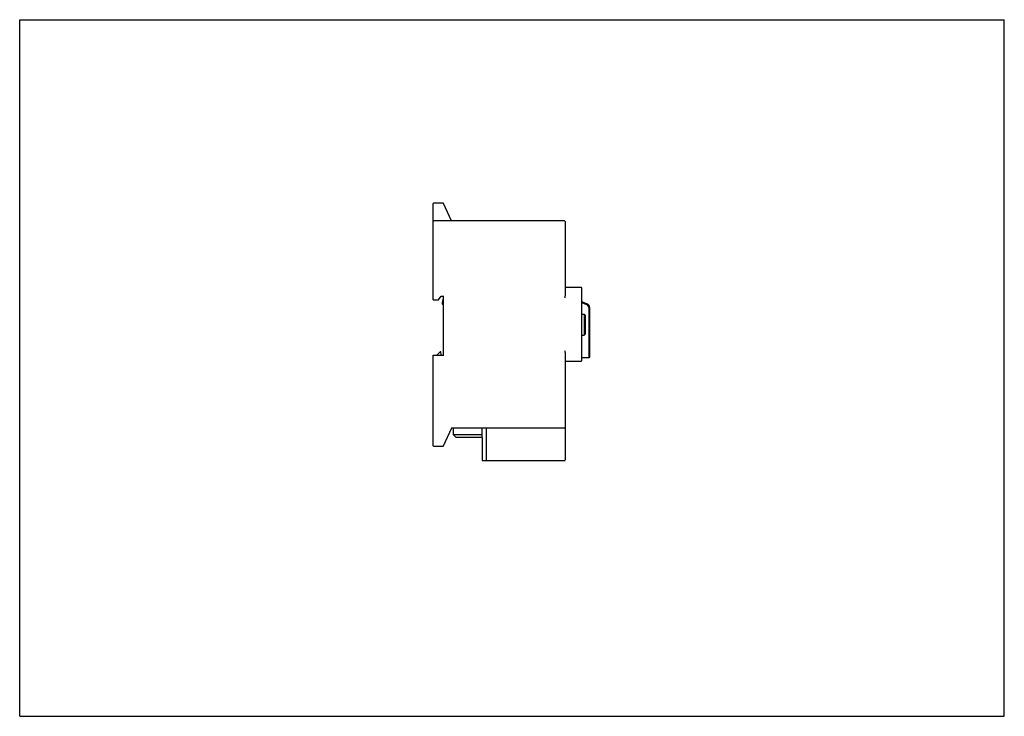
# Model space of a CAD drawing. Header units: millimetres. Extents: x 0 to 297, y 0 to 210.
import ezdxf

# ---------------------------------------------------------------- set-up
doc = ezdxf.new("R2010")
doc.units = ezdxf.units.MM
doc.header["$LTSCALE"] = 16.335
doc.layers.get('0').update_dxf_attribs({"linetype": 'CONTINUOUS'})

msp = doc.modelspace()

# ---------------------------------------------------------------- linework, layer by layer
at = {"color": 7, "linetype": 'Continuous'}
for p, q in [((0, 0), (0, 210)), ((0, 210), (297, 210)), ((297, 0), (297, 210)), ((124.77, 125.57), (124.77, 154.57)), ((127.67, 154.72), (124.92, 154.72)), ((130.27, 149.32), (127.81, 154.63)), ((164.37, 149.32), (124.92, 149.32)), ((164.52, 149.17), (164.52, 127.03)), ((169.27, 129.31), (164.52, 129.31)), ((169.52, 107.26), (169.52, 129.06)), ((124.77, 125.57), (126.36, 125.57)), ((126.36, 125.57), (127.12, 126.65)), ((127.12, 126.65), (127.92, 126.64)), ((127.77, 125.82), (127.44, 124.74)), ((127.77, 126.65), (127.76, 108.9)), ((169.52, 125), (171.09, 124.39)), ((169.52, 124.73), (171, 124.16)), ((171.64, 123.22), (171.64, 108.07)), ((171.89, 123.22), (171.89, 108.32)), ((169.52, 121.21), (170.27, 121.21)), ((170.52, 120.96), (170.27, 121.21)), ((170.27, 121.21), (170.27, 114.93)), ((170.52, 120.96), (170.52, 115.18)), ((169.52, 114.93), (170.27, 114.93)), ((170.52, 115.18), (170.27, 114.93)), ((124.77, 108.88), (127.91, 108.9)), ((124.77, 81.57), (124.77, 108.88)), ((126.79, 109.88), (125.81, 108.89)), ((126.99, 109.89), (126.79, 109.88)), ((127.17, 108.89), (126.99, 109.89)), ((164.52, 109.34), (164.52, 77.27)), ((164.52, 107.07), (169.32, 107.01)), ((171.64, 108.07), (169.52, 108.07)), ((171.89, 108.32), (171.64, 108.07)), ((127.81, 81.51), (130.34, 86.97)), ((164.37, 86.82), (130.27, 86.82)), ((130.88, 84.82), (130.87, 86.82)), ((139.37, 86.82), (139.37, 84.07)), ((140.77, 77.07), (140.77, 86.82)), ((130.88, 84.82), (131.64, 84.07)), ((139.37, 84.82), (130.88, 84.82)), ((139.52, 84.07), (131.64, 84.07)), ((139.52, 84.07), (139.52, 77.07)), ((124.92, 81.42), (127.67, 81.42)), ((139.52, 77.07), (164.32, 77.07)), ((0, 0), (297, 0))]:
    msp.add_line(p, q, dxfattribs=at)
for centre, radius, start, end in [((124.92, 154.57), 0.15, 90, 180), ((127.67, 154.57), 0.15, 24.8424, 90), ((124.92, 149.17), 0.15, 90, 180), ((164.37, 149.17), 0.15, 0, 90), ((169.27, 129.06), 0.25, 0, 90), ((128.02, 124.57), 0.6, 163.23, 245.4057), ((170.64, 123.22), 1, 0, 69), ((170.64, 123.22), 1.25, 0, 69), ((169.27, 107.26), 0.25, 269.2622, 360), ((169.32, 107.16), 0.15, 269.2622, 337.597), ((164.37, 86.97), 0.15, 270, 360), ((124.92, 81.57), 0.15, 180, 270), ((127.67, 81.57), 0.15, 270, 335.1576), ((164.32, 77.27), 0.2, 270, 360), ((164.37, 77.22), 0.15, 270, 330.1603)]:
    msp.add_arc(centre, radius, start, end, dxfattribs=at)
for points, knots in [([(164.52, 127.03), (164.52, 126.87), (164.47, 126.54), (164.4, 126.22), (164.37, 126.06)], [0, 0, 0, 0, 0.493946, 1, 1, 1, 1]), ([(164.37, 110.32), (164.4, 110.16), (164.47, 109.84), (164.52, 109.51), (164.52, 109.34)], [0, 0, 0, 0, 0.506036, 1, 1, 1, 1])]:
    msp.add_open_spline(points, degree=3, knots=knots, dxfattribs=at)

doc.saveas('drawing.dxf')
